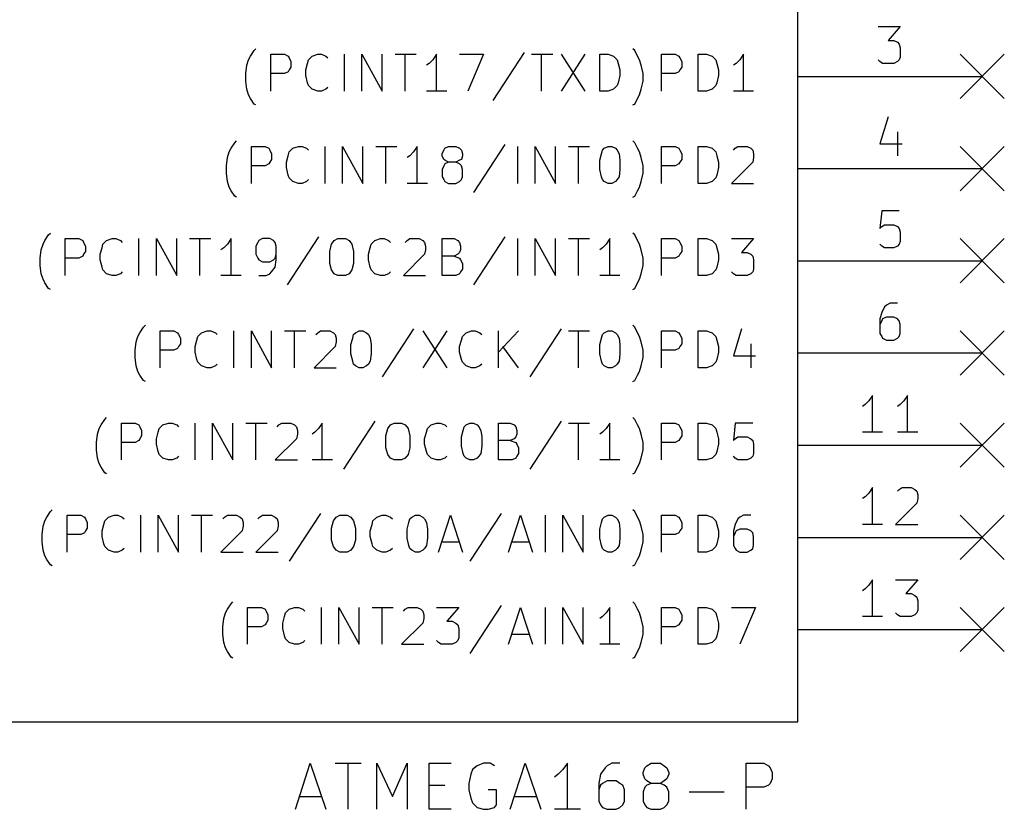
# Model space of a CAD drawing. Extents: x 4000 to 113000, y 4000 to 78670.
# Tile 4 of 9: x 51557 to 62240, y 44220 to 52785. Entities that reach past the tile are written whole.
import ezdxf

# ---------------------------------------------------------------- set-up
doc = ezdxf.new("R2010")
doc.units = 0
for name, color, linetype in [('BLUE', 2, 'CONTINUOUS'), ('CYAN', 4, 'CONTINUOUS'), ('LIGHTYELLOW', 24, 'CONTINUOUS'), ('RED', 5, 'CONTINUOUS')]:
    doc.layers.add(name, color=color, linetype=linetype)

msp = doc.modelspace()

# ---------------------------------------------------------------- linework, layer by layer
at = {"layer": 'BLUE'}
for p, q in [((61760, 52410), (62240, 51930)), ((62240, 52410), (61760, 51930)), ((61760, 51410), (62240, 50930)), ((62240, 51410), (61760, 50930)), ((61760, 50410), (62240, 49930)), ((62240, 50410), (61760, 49930)), ((61760, 49410), (62240, 48930)), ((62240, 49410), (61760, 48930)), ((61760, 48410), (62240, 47930)), ((62240, 48410), (61760, 47930)), ((61760, 47410), (62240, 46930)), ((62240, 47410), (61760, 46930)), ((61760, 46410), (62240, 45930)), ((62240, 46410), (61760, 45930))]:
    msp.add_line(p, q, dxfattribs=at)
at = {"layer": 'CYAN'}
for p, q in [((54100, 52450), (54120, 52470)), ((58230, 52450), (58210, 52470)), ((54020, 52290), (54040, 52350)), ((54040, 52350), (54060, 52390)), ((54060, 52390), (54100, 52450)), ((54280, 52010), (54280, 52410)), ((54280, 52410), (54430, 52410)), ((54430, 52410), (54470, 52390)), ((54470, 52390), (54480, 52370)), ((54480, 52370), (54500, 52330)), ((54680, 52310), (54690, 52350)), ((54690, 52350), (54730, 52390)), ((54730, 52390), (54790, 52410)), ((54790, 52410), (54830, 52410)), ((54830, 52410), (54880, 52390)), ((54880, 52390), (54900, 52370)), ((55080, 52010), (55080, 52410)), ((55270, 52010), (55270, 52410)), ((55270, 52410), (55490, 52010)), ((55490, 52010), (55490, 52410)), ((55630, 52410), (55860, 52410)), ((55740, 52010), (55740, 52410)), ((56040, 52350), (56000, 52310)), ((56080, 52410), (56040, 52350)), ((56080, 52010), (56080, 52410)), ((56330, 52410), (56590, 52410)), ((56590, 52410), (56420, 52010)), ((57030, 52430), (56690, 51910)), ((57110, 52410), (57340, 52410)), ((57220, 52010), (57220, 52410)), ((57430, 52410), (57690, 52010)), ((57690, 52410), (57430, 52010)), ((57850, 52010), (57850, 52410)), ((57850, 52410), (57940, 52410)), ((57940, 52410), (58000, 52390)), ((58000, 52390), (58040, 52350)), ((58040, 52350), (58050, 52310)), ((58260, 52390), (58230, 52450)), ((58280, 52350), (58260, 52390)), ((58300, 52290), (58280, 52350)), ((58520, 52010), (58520, 52410)), ((58520, 52410), (58670, 52410)), ((58670, 52410), (58710, 52390)), ((58710, 52390), (58720, 52370)), ((58720, 52370), (58740, 52330)), ((58920, 52010), (58920, 52410)), ((58920, 52410), (59010, 52410)), ((59010, 52410), (59070, 52390)), ((59070, 52390), (59110, 52350)), ((59110, 52350), (59120, 52310)), ((59370, 52350), (59330, 52310)), ((59410, 52410), (59370, 52350)), ((59410, 52010), (59410, 52410)), ((54010, 52200), (54020, 52290)), ((54500, 52270), (54480, 52240)), ((54500, 52330), (54500, 52270)), ((54660, 52240), (54680, 52310)), ((56000, 52310), (55970, 52290)), ((58050, 52310), (58070, 52240)), ((58320, 52200), (58300, 52290)), ((58740, 52270), (58720, 52240)), ((58740, 52330), (58740, 52270)), ((59120, 52310), (59140, 52240)), ((59330, 52310), (59300, 52290)), ((54010, 52120), (54010, 52200)), ((54430, 52200), (54280, 52200)), ((54470, 52220), (54430, 52200)), ((54480, 52240), (54470, 52220)), ((54660, 52180), (54660, 52240)), ((54680, 52100), (54660, 52180)), ((58070, 52180), (58050, 52100)), ((58070, 52240), (58070, 52180)), ((58320, 52120), (58320, 52200)), ((58670, 52200), (58520, 52200)), ((58710, 52220), (58670, 52200)), ((58720, 52240), (58710, 52220)), ((59140, 52180), (59120, 52100)), ((59140, 52240), (59140, 52180)), ((54020, 52030), (54010, 52120)), ((54040, 51970), (54020, 52030)), ((54690, 52070), (54680, 52100)), ((54730, 52030), (54690, 52070)), ((54790, 52010), (54730, 52030)), ((54880, 52030), (54830, 52010)), ((54900, 52050), (54880, 52030)), ((58000, 52030), (57940, 52010)), ((58040, 52070), (58000, 52030)), ((58050, 52100), (58040, 52070)), ((58280, 51970), (58300, 52030)), ((58300, 52030), (58320, 52120)), ((59070, 52030), (59010, 52010)), ((59110, 52070), (59070, 52030)), ((59120, 52100), (59110, 52070)), ((54060, 51930), (54040, 51970)), ((54100, 51870), (54060, 51930)), ((54830, 52010), (54790, 52010)), ((56190, 52010), (55970, 52010)), ((57940, 52010), (57850, 52010)), ((58230, 51870), (58260, 51930)), ((58260, 51930), (58280, 51970)), ((59010, 52010), (58920, 52010)), ((59520, 52010), (59300, 52010)), ((54120, 51860), (54100, 51870)), ((58210, 51860), (58230, 51870)), ((53830, 51350), (53850, 51390)), ((53850, 51390), (53890, 51450)), ((53890, 51450), (53910, 51470)), ((54070, 51010), (54070, 51410)), ((54070, 51410), (54220, 51410)), ((54220, 51410), (54260, 51390)), ((54260, 51390), (54270, 51370)), ((54480, 51350), (54520, 51390)), ((54520, 51390), (54580, 51410)), ((54580, 51410), (54620, 51410)), ((54620, 51410), (54670, 51390)), ((54670, 51390), (54690, 51370)), ((54870, 51010), (54870, 51410)), ((55060, 51010), (55060, 51410)), ((55060, 51410), (55280, 51010)), ((55280, 51010), (55280, 51410)), ((55420, 51410), (55650, 51410)), ((55530, 51010), (55530, 51410)), ((55870, 51410), (55830, 51350)), ((55870, 51010), (55870, 51410)), ((56160, 51370), (56170, 51390)), ((56170, 51390), (56210, 51410)), ((56210, 51410), (56290, 51410)), ((56290, 51410), (56330, 51390)), ((56330, 51390), (56350, 51370)), ((56820, 51430), (56480, 50910)), ((56960, 51010), (56960, 51410)), ((57150, 51010), (57150, 51410)), ((57150, 51410), (57370, 51010)), ((57370, 51010), (57370, 51410)), ((57510, 51410), (57740, 51410)), ((57620, 51010), (57620, 51410)), ((57880, 51370), (57900, 51390)), ((57900, 51390), (57940, 51410)), ((57940, 51410), (57980, 51410)), ((57980, 51410), (58020, 51390)), ((58020, 51390), (58040, 51370)), ((58230, 51450), (58210, 51470)), ((58260, 51390), (58230, 51450)), ((58280, 51350), (58260, 51390)), ((58520, 51010), (58520, 51410)), ((58520, 51410), (58670, 51410)), ((58670, 51410), (58710, 51390)), ((58710, 51390), (58720, 51370)), ((58920, 51010), (58920, 51410)), ((58920, 51410), (59010, 51410)), ((59010, 51410), (59070, 51390)), ((59070, 51390), (59110, 51350)), ((59300, 51370), (59320, 51390)), ((59320, 51390), (59350, 51410)), ((59350, 51410), (59450, 51410)), ((59450, 51410), (59490, 51390)), ((59490, 51390), (59510, 51370)), ((53800, 51200), (53810, 51290)), ((53810, 51290), (53830, 51350)), ((54270, 51370), (54290, 51330)), ((54290, 51330), (54290, 51270)), ((54450, 51240), (54470, 51310)), ((54470, 51310), (54480, 51350)), ((55790, 51310), (55760, 51290)), ((55830, 51350), (55790, 51310)), ((56140, 51330), (56160, 51370)), ((56140, 51310), (56140, 51330)), ((56160, 51270), (56140, 51310)), ((56350, 51370), (56360, 51330)), ((56360, 51310), (56350, 51270)), ((56360, 51330), (56360, 51310)), ((57850, 51260), (57870, 51330)), ((57870, 51330), (57880, 51370)), ((58040, 51370), (58060, 51330)), ((58060, 51330), (58070, 51260)), ((58300, 51290), (58280, 51350)), ((58320, 51200), (58300, 51290)), ((58720, 51370), (58740, 51330)), ((58740, 51330), (58740, 51270)), ((59110, 51350), (59120, 51310)), ((59120, 51310), (59140, 51240)), ((59510, 51370), (59520, 51330)), ((59520, 51290), (59510, 51240)), ((59520, 51330), (59520, 51290)), ((53800, 51120), (53800, 51200)), ((54220, 51200), (54070, 51200)), ((54260, 51220), (54220, 51200)), ((54270, 51240), (54260, 51220)), ((54290, 51270), (54270, 51240)), ((54450, 51180), (54450, 51240)), ((54470, 51100), (54450, 51180)), ((56160, 51200), (56140, 51160)), ((56170, 51260), (56160, 51270)), ((56170, 51220), (56160, 51200)), ((56210, 51240), (56170, 51260)), ((56210, 51240), (56170, 51220)), ((56290, 51240), (56210, 51240)), ((56330, 51260), (56290, 51240)), ((56330, 51220), (56290, 51240)), ((56350, 51270), (56330, 51260)), ((56350, 51200), (56330, 51220)), ((56360, 51160), (56350, 51200)), ((57850, 51160), (57850, 51260)), ((58070, 51260), (58070, 51160)), ((58320, 51120), (58320, 51200)), ((58670, 51200), (58520, 51200)), ((58710, 51220), (58670, 51200)), ((58720, 51240), (58710, 51220)), ((58740, 51270), (58720, 51240)), ((59140, 51180), (59120, 51100)), ((59140, 51240), (59140, 51180)), ((59510, 51240), (59280, 51010)), ((53810, 51030), (53800, 51120)), ((54480, 51070), (54470, 51100)), ((54520, 51030), (54480, 51070)), ((56140, 51160), (56140, 51080)), ((56140, 51080), (56160, 51050)), ((56350, 51050), (56360, 51080)), ((56360, 51080), (56360, 51160)), ((57870, 51080), (57850, 51160)), ((57880, 51050), (57870, 51080)), ((58060, 51080), (58040, 51050)), ((58070, 51160), (58060, 51080)), ((58300, 51030), (58320, 51120)), ((59110, 51070), (59070, 51030)), ((59120, 51100), (59110, 51070)), ((53830, 50970), (53810, 51030)), ((53850, 50930), (53830, 50970)), ((54580, 51010), (54520, 51030)), ((54620, 51010), (54580, 51010)), ((54670, 51030), (54620, 51010)), ((54690, 51050), (54670, 51030)), ((55980, 51010), (55760, 51010)), ((56160, 51050), (56170, 51030)), ((56170, 51030), (56210, 51010)), ((56210, 51010), (56290, 51010)), ((56290, 51010), (56330, 51030)), ((56330, 51030), (56350, 51050)), ((57900, 51030), (57880, 51050)), ((57940, 51010), (57900, 51030)), ((57980, 51010), (57940, 51010)), ((58020, 51030), (57980, 51010)), ((58040, 51050), (58020, 51030)), ((58260, 50930), (58280, 50970)), ((58280, 50970), (58300, 51030)), ((59010, 51010), (58920, 51010)), ((59070, 51030), (59010, 51010)), ((59280, 51010), (59520, 51010)), ((53890, 50870), (53850, 50930)), ((53910, 50860), (53890, 50870)), ((58210, 50860), (58230, 50870)), ((58230, 50870), (58260, 50930)), ((51830, 50390), (51870, 50450)), ((51870, 50450), (51890, 50470)), ((54800, 50430), (54460, 49910)), ((56820, 50430), (56480, 49910)), ((58230, 50450), (58210, 50470)), ((58260, 50390), (58230, 50450)), ((51790, 50290), (51810, 50350)), ((51810, 50350), (51830, 50390)), ((52050, 50010), (52050, 50410)), ((52050, 50410), (52200, 50410)), ((52200, 50410), (52240, 50390)), ((52240, 50390), (52250, 50370)), ((52250, 50370), (52270, 50330)), ((52270, 50330), (52270, 50270)), ((52450, 50310), (52460, 50350)), ((52460, 50350), (52500, 50390)), ((52500, 50390), (52560, 50410)), ((52560, 50410), (52600, 50410)), ((52600, 50410), (52650, 50390)), ((52650, 50390), (52670, 50370)), ((52850, 50010), (52850, 50410)), ((53040, 50010), (53040, 50410)), ((53040, 50410), (53260, 50010)), ((53260, 50010), (53260, 50410)), ((53400, 50410), (53630, 50410)), ((53510, 50010), (53510, 50410)), ((53810, 50350), (53770, 50310)), ((53850, 50410), (53810, 50350)), ((53850, 50010), (53850, 50410)), ((54140, 50370), (54120, 50330)), ((54120, 50330), (54120, 50240)), ((54150, 50390), (54140, 50370)), ((54190, 50410), (54150, 50390)), ((54270, 50410), (54190, 50410)), ((54310, 50390), (54270, 50410)), ((54330, 50370), (54310, 50390)), ((54340, 50330), (54330, 50370)), ((54340, 50180), (54340, 50330)), ((54920, 50270), (54940, 50350)), ((54940, 50350), (54970, 50390)), ((54970, 50390), (55010, 50410)), ((55010, 50410), (55090, 50410)), ((55090, 50410), (55130, 50390)), ((55130, 50390), (55160, 50350)), ((55160, 50350), (55180, 50270)), ((55360, 50310), (55370, 50350)), ((55370, 50350), (55410, 50390)), ((55410, 50390), (55470, 50410)), ((55470, 50410), (55510, 50410)), ((55510, 50410), (55560, 50390)), ((55560, 50390), (55580, 50370)), ((55740, 50370), (55760, 50390)), ((55760, 50390), (55790, 50410)), ((55790, 50410), (55890, 50410)), ((55890, 50410), (55930, 50390)), ((55930, 50390), (55950, 50370)), ((55950, 50370), (55960, 50330)), ((55960, 50330), (55960, 50290)), ((56140, 50010), (56140, 50410)), ((56140, 50410), (56270, 50410)), ((56270, 50410), (56310, 50390)), ((56310, 50390), (56330, 50370)), ((56330, 50370), (56340, 50330)), ((56340, 50330), (56340, 50290)), ((56960, 50010), (56960, 50410)), ((57150, 50010), (57150, 50410)), ((57150, 50410), (57370, 50010)), ((57370, 50010), (57370, 50410)), ((57510, 50410), (57740, 50410)), ((57620, 50010), (57620, 50410)), ((57920, 50350), (57880, 50310)), ((57960, 50410), (57920, 50350)), ((57960, 50010), (57960, 50410)), ((58280, 50350), (58260, 50390)), ((58300, 50290), (58280, 50350)), ((58520, 50010), (58520, 50410)), ((58520, 50410), (58670, 50410)), ((58670, 50410), (58710, 50390)), ((58710, 50390), (58720, 50370)), ((58720, 50370), (58740, 50330)), ((58740, 50330), (58740, 50270)), ((58920, 50010), (58920, 50410)), ((58920, 50410), (59010, 50410)), ((59010, 50410), (59070, 50390)), ((59070, 50390), (59110, 50350)), ((59110, 50350), (59120, 50310)), ((59280, 50410), (59520, 50410)), ((59520, 50410), (59390, 50260)), ((51780, 50200), (51790, 50290)), ((52240, 50220), (52200, 50200)), ((52250, 50240), (52240, 50220)), ((52270, 50270), (52250, 50240)), ((52430, 50240), (52450, 50310)), ((52430, 50180), (52430, 50240)), ((53770, 50310), (53740, 50290)), ((54120, 50240), (54140, 50200)), ((54330, 50200), (54340, 50240)), ((54920, 50140), (54920, 50270)), ((55180, 50270), (55180, 50140)), ((55340, 50240), (55360, 50310)), ((55340, 50180), (55340, 50240)), ((55950, 50240), (55720, 50010)), ((55960, 50290), (55950, 50240)), ((56270, 50220), (56140, 50220)), ((56310, 50240), (56270, 50220)), ((56270, 50220), (56330, 50200)), ((56330, 50260), (56310, 50240)), ((56340, 50290), (56330, 50260)), ((57880, 50310), (57850, 50290)), ((58320, 50200), (58300, 50290)), ((58710, 50220), (58670, 50200)), ((58720, 50240), (58710, 50220)), ((58740, 50270), (58720, 50240)), ((59120, 50310), (59140, 50240)), ((59140, 50240), (59140, 50180)), ((59390, 50260), (59450, 50260)), ((59450, 50260), (59490, 50240)), ((59490, 50240), (59510, 50220)), ((59510, 50220), (59520, 50180)), ((51780, 50120), (51780, 50200)), ((51790, 50030), (51780, 50120)), ((52200, 50200), (52050, 50200)), ((52450, 50100), (52430, 50180)), ((54140, 50200), (54150, 50180)), ((54150, 50180), (54190, 50160)), ((54190, 50160), (54270, 50160)), ((54270, 50160), (54310, 50180)), ((54310, 50180), (54330, 50200)), ((54330, 50100), (54340, 50180)), ((54940, 50070), (54920, 50140)), ((55180, 50140), (55160, 50070)), ((55360, 50100), (55340, 50180)), ((56330, 50200), (56340, 50180)), ((56340, 50180), (56360, 50140)), ((56360, 50140), (56360, 50080)), ((58300, 50030), (58320, 50120)), ((58320, 50120), (58320, 50200)), ((58670, 50200), (58520, 50200)), ((59140, 50180), (59120, 50100)), ((59520, 50180), (59520, 50080)), ((51810, 49970), (51790, 50030)), ((52460, 50070), (52450, 50100)), ((52500, 50030), (52460, 50070)), ((52560, 50010), (52500, 50030)), ((52600, 50010), (52560, 50010)), ((52650, 50030), (52600, 50010)), ((52670, 50050), (52650, 50030)), ((53960, 50010), (53740, 50010)), ((54150, 50010), (54230, 50010)), ((54230, 50010), (54270, 50030)), ((54270, 50030), (54290, 50050)), ((54290, 50050), (54330, 50100)), ((54970, 50030), (54940, 50070)), ((55010, 50010), (54970, 50030)), ((55090, 50010), (55010, 50010)), ((55130, 50030), (55090, 50010)), ((55160, 50070), (55130, 50030)), ((55370, 50070), (55360, 50100)), ((55410, 50030), (55370, 50070)), ((55470, 50010), (55410, 50030)), ((55510, 50010), (55470, 50010)), ((55560, 50030), (55510, 50010)), ((55580, 50050), (55560, 50030)), ((55720, 50010), (55960, 50010)), ((56290, 50010), (56140, 50010)), ((56330, 50030), (56290, 50010)), ((56340, 50050), (56330, 50030)), ((56360, 50080), (56340, 50050)), ((58070, 50010), (57850, 50010)), ((58280, 49970), (58300, 50030)), ((59010, 50010), (58920, 50010)), ((59070, 50030), (59010, 50010)), ((59110, 50070), (59070, 50030)), ((59120, 50100), (59110, 50070)), ((59300, 50030), (59280, 50050)), ((59330, 50010), (59300, 50030)), ((59450, 50010), (59330, 50010)), ((59490, 50030), (59450, 50010)), ((59510, 50050), (59490, 50030)), ((59520, 50080), (59510, 50050)), ((51830, 49930), (51810, 49970)), ((51870, 49870), (51830, 49930)), ((58230, 49870), (58260, 49930)), ((58260, 49930), (58280, 49970)), ((51890, 49860), (51870, 49870)), ((58210, 49860), (58230, 49870)), ((52900, 49450), (52920, 49470)), ((58230, 49450), (58210, 49470)), ((52840, 49350), (52860, 49390)), ((52860, 49390), (52900, 49450)), ((53080, 49010), (53080, 49410)), ((53080, 49410), (53230, 49410)), ((53230, 49410), (53270, 49390)), ((53270, 49390), (53280, 49370)), ((53280, 49370), (53300, 49330)), ((53490, 49350), (53530, 49390)), ((53530, 49390), (53590, 49410)), ((53590, 49410), (53630, 49410)), ((53630, 49410), (53680, 49390)), ((53680, 49390), (53700, 49370)), ((53880, 49010), (53880, 49410)), ((54070, 49010), (54070, 49410)), ((54070, 49410), (54290, 49010)), ((54290, 49010), (54290, 49410)), ((54430, 49410), (54660, 49410)), ((54540, 49010), (54540, 49410)), ((54770, 49370), (54790, 49390)), ((54790, 49390), (54820, 49410)), ((54820, 49410), (54920, 49410)), ((54920, 49410), (54960, 49390)), ((54960, 49390), (54980, 49370)), ((54980, 49370), (54990, 49330)), ((55170, 49330), (55180, 49370)), ((55180, 49370), (55200, 49390)), ((55200, 49390), (55240, 49410)), ((55240, 49410), (55280, 49410)), ((55280, 49410), (55320, 49390)), ((55320, 49390), (55340, 49370)), ((55340, 49370), (55360, 49330)), ((55830, 49430), (55490, 48910)), ((55930, 49410), (56190, 49010)), ((56190, 49410), (55930, 49010)), ((56360, 49350), (56400, 49390)), ((56400, 49390), (56460, 49410)), ((56460, 49410), (56500, 49410)), ((56500, 49410), (56550, 49390)), ((56550, 49390), (56570, 49370)), ((56750, 49010), (56750, 49410)), ((56970, 49410), (56750, 49180)), ((57430, 49430), (57090, 48910)), ((57510, 49410), (57740, 49410)), ((57620, 49010), (57620, 49410)), ((57870, 49330), (57880, 49370)), ((57880, 49370), (57900, 49390)), ((57900, 49390), (57940, 49410)), ((57940, 49410), (57980, 49410)), ((57980, 49410), (58020, 49390)), ((58020, 49390), (58040, 49370)), ((58040, 49370), (58060, 49330)), ((58260, 49390), (58230, 49450)), ((58280, 49350), (58260, 49390)), ((58520, 49010), (58520, 49410)), ((58520, 49410), (58670, 49410)), ((58670, 49410), (58710, 49390)), ((58710, 49390), (58720, 49370)), ((58720, 49370), (58740, 49330)), ((58920, 49010), (58920, 49410)), ((58920, 49410), (59010, 49410)), ((59010, 49410), (59070, 49390)), ((59070, 49390), (59110, 49350)), ((59390, 49430), (59300, 49140)), ((52810, 49200), (52820, 49290)), ((52820, 49290), (52840, 49350)), ((53300, 49270), (53280, 49240)), ((53300, 49330), (53300, 49270)), ((53460, 49240), (53480, 49310)), ((53480, 49310), (53490, 49350)), ((54990, 49290), (54980, 49240)), ((54990, 49330), (54990, 49290)), ((55150, 49260), (55170, 49330)), ((55150, 49160), (55150, 49260)), ((55360, 49330), (55370, 49260)), ((55370, 49260), (55370, 49160)), ((56330, 49240), (56350, 49310)), ((56350, 49310), (56360, 49350)), ((57850, 49260), (57870, 49330)), ((57850, 49160), (57850, 49260)), ((58060, 49330), (58070, 49260)), ((58070, 49260), (58070, 49160)), ((58300, 49290), (58280, 49350)), ((58320, 49200), (58300, 49290)), ((58740, 49270), (58720, 49240)), ((58740, 49330), (58740, 49270)), ((59110, 49350), (59120, 49310)), ((59120, 49310), (59140, 49240)), ((59490, 49270), (59490, 49010)), ((52810, 49120), (52810, 49200)), ((53230, 49200), (53080, 49200)), ((53270, 49220), (53230, 49200)), ((53280, 49240), (53270, 49220)), ((53460, 49180), (53460, 49240)), ((53480, 49100), (53460, 49180)), ((54980, 49240), (54750, 49010)), ((55170, 49080), (55150, 49160)), ((55370, 49160), (55360, 49080)), ((56330, 49180), (56330, 49240)), ((56350, 49100), (56330, 49180)), ((56970, 49010), (56800, 49240)), ((57870, 49080), (57850, 49160)), ((58070, 49160), (58060, 49080)), ((58320, 49120), (58320, 49200)), ((58670, 49200), (58520, 49200)), ((58710, 49220), (58670, 49200)), ((58720, 49240), (58710, 49220)), ((59140, 49180), (59120, 49100)), ((59140, 49240), (59140, 49180)), ((52820, 49030), (52810, 49120)), ((53490, 49070), (53480, 49100)), ((53530, 49030), (53490, 49070)), ((53700, 49050), (53680, 49030)), ((55180, 49050), (55170, 49080)), ((55200, 49030), (55180, 49050)), ((55340, 49050), (55320, 49030)), ((55360, 49080), (55340, 49050)), ((56360, 49070), (56350, 49100)), ((56400, 49030), (56360, 49070)), ((56570, 49050), (56550, 49030)), ((57880, 49050), (57870, 49080)), ((57900, 49030), (57880, 49050)), ((58040, 49050), (58020, 49030)), ((58060, 49080), (58040, 49050)), ((58300, 49030), (58320, 49120)), ((59110, 49070), (59070, 49030)), ((59120, 49100), (59110, 49070)), ((59300, 49140), (59540, 49140)), ((52840, 48970), (52820, 49030)), ((52860, 48930), (52840, 48970)), ((53590, 49010), (53530, 49030)), ((53630, 49010), (53590, 49010)), ((53680, 49030), (53630, 49010)), ((54750, 49010), (54990, 49010)), ((55240, 49010), (55200, 49030)), ((55280, 49010), (55240, 49010)), ((55320, 49030), (55280, 49010)), ((56460, 49010), (56400, 49030)), ((56500, 49010), (56460, 49010)), ((56550, 49030), (56500, 49010)), ((57940, 49010), (57900, 49030)), ((57980, 49010), (57940, 49010)), ((58020, 49030), (57980, 49010)), ((58260, 48930), (58280, 48970)), ((58280, 48970), (58300, 49030)), ((59010, 49010), (58920, 49010)), ((59070, 49030), (59010, 49010)), ((52900, 48870), (52860, 48930)), ((52920, 48860), (52900, 48870)), ((58210, 48860), (58230, 48870)), ((58230, 48870), (58260, 48930)), ((52440, 48390), (52480, 48450)), ((52480, 48450), (52500, 48470)), ((52660, 48010), (52660, 48410)), ((52660, 48410), (52810, 48410)), ((52810, 48410), (52850, 48390)), ((53110, 48390), (53170, 48410)), ((53170, 48410), (53210, 48410)), ((53210, 48410), (53260, 48390)), ((53460, 48010), (53460, 48410)), ((53650, 48010), (53650, 48410)), ((53650, 48410), (53870, 48010)), ((53870, 48010), (53870, 48410)), ((54010, 48410), (54240, 48410)), ((54120, 48010), (54120, 48410)), ((54370, 48390), (54400, 48410)), ((54400, 48410), (54500, 48410)), ((54500, 48410), (54540, 48390)), ((54840, 48410), (54800, 48350)), ((54840, 48010), (54840, 48410)), ((55410, 48430), (55070, 47910)), ((55580, 48390), (55620, 48410)), ((55620, 48410), (55700, 48410)), ((55700, 48410), (55740, 48390)), ((56020, 48390), (56080, 48410)), ((56080, 48410), (56120, 48410)), ((56120, 48410), (56170, 48390)), ((56400, 48390), (56440, 48410)), ((56440, 48410), (56480, 48410)), ((56480, 48410), (56520, 48390)), ((56750, 48010), (56750, 48410)), ((56750, 48410), (56880, 48410)), ((56880, 48410), (56920, 48390)), ((57430, 48430), (57090, 47910)), ((57510, 48410), (57740, 48410)), ((57620, 48010), (57620, 48410)), ((57960, 48410), (57920, 48350)), ((57960, 48010), (57960, 48410)), ((58230, 48450), (58210, 48470)), ((58260, 48390), (58230, 48450)), ((58520, 48010), (58520, 48410)), ((58520, 48410), (58670, 48410)), ((58670, 48410), (58710, 48390)), ((58920, 48010), (58920, 48410)), ((58920, 48410), (59010, 48410)), ((59010, 48410), (59070, 48390)), ((59320, 48410), (59300, 48220)), ((59510, 48410), (59320, 48410)), ((52390, 48200), (52400, 48290)), ((52400, 48290), (52420, 48350)), ((52420, 48350), (52440, 48390)), ((52850, 48390), (52860, 48370)), ((52860, 48370), (52880, 48330)), ((52880, 48330), (52880, 48270)), ((53040, 48240), (53060, 48310)), ((53060, 48310), (53070, 48350)), ((53070, 48350), (53110, 48390)), ((53260, 48390), (53280, 48370)), ((54350, 48370), (54370, 48390)), ((54540, 48390), (54560, 48370)), ((54560, 48370), (54570, 48330)), ((54570, 48290), (54560, 48240)), ((54570, 48330), (54570, 48290)), ((54760, 48310), (54730, 48290)), ((54800, 48350), (54760, 48310)), ((55530, 48270), (55550, 48350)), ((55550, 48350), (55580, 48390)), ((55740, 48390), (55770, 48350)), ((55770, 48350), (55790, 48270)), ((55950, 48240), (55970, 48310)), ((55970, 48310), (55980, 48350)), ((55980, 48350), (56020, 48390)), ((56170, 48390), (56190, 48370)), ((56350, 48260), (56370, 48330)), ((56370, 48330), (56380, 48370)), ((56380, 48370), (56400, 48390)), ((56520, 48390), (56540, 48370)), ((56540, 48370), (56560, 48330)), ((56560, 48330), (56570, 48260)), ((56920, 48390), (56940, 48370)), ((56940, 48370), (56950, 48330)), ((56950, 48290), (56940, 48260)), ((56950, 48330), (56950, 48290)), ((57880, 48310), (57850, 48290)), ((57920, 48350), (57880, 48310)), ((58280, 48350), (58260, 48390)), ((58300, 48290), (58280, 48350)), ((58320, 48200), (58300, 48290)), ((58710, 48390), (58720, 48370)), ((58720, 48370), (58740, 48330)), ((58740, 48330), (58740, 48270)), ((59070, 48390), (59110, 48350)), ((59110, 48350), (59120, 48310)), ((59120, 48310), (59140, 48240)), ((52390, 48120), (52390, 48200)), ((52810, 48200), (52660, 48200)), ((52850, 48220), (52810, 48200)), ((52860, 48240), (52850, 48220)), ((52880, 48270), (52860, 48240)), ((53040, 48180), (53040, 48240)), ((54560, 48240), (54330, 48010)), ((55530, 48140), (55530, 48270)), ((55790, 48270), (55790, 48140)), ((55950, 48180), (55950, 48240)), ((56350, 48160), (56350, 48260)), ((56570, 48260), (56570, 48160)), ((56880, 48220), (56750, 48220)), ((56920, 48240), (56880, 48220)), ((56880, 48220), (56940, 48200)), ((56940, 48260), (56920, 48240)), ((56940, 48200), (56950, 48180)), ((58320, 48120), (58320, 48200)), ((58670, 48200), (58520, 48200)), ((58710, 48220), (58670, 48200)), ((58720, 48240), (58710, 48220)), ((58740, 48270), (58720, 48240)), ((59140, 48240), (59140, 48180)), ((59300, 48220), (59320, 48240)), ((59320, 48240), (59350, 48260)), ((59350, 48260), (59450, 48260)), ((59450, 48260), (59490, 48240)), ((59490, 48240), (59510, 48220)), ((59510, 48220), (59520, 48180)), ((52400, 48030), (52390, 48120)), ((53060, 48100), (53040, 48180)), ((53070, 48070), (53060, 48100)), ((55550, 48070), (55530, 48140)), ((55790, 48140), (55770, 48070)), ((55970, 48100), (55950, 48180)), ((55980, 48070), (55970, 48100)), ((56370, 48080), (56350, 48160)), ((56380, 48050), (56370, 48080)), ((56560, 48080), (56540, 48050)), ((56570, 48160), (56560, 48080)), ((56950, 48180), (56970, 48140)), ((56970, 48080), (56950, 48050)), ((56970, 48140), (56970, 48080)), ((58300, 48030), (58320, 48120)), ((59120, 48100), (59110, 48070)), ((59140, 48180), (59120, 48100)), ((59520, 48080), (59510, 48050)), ((59520, 48180), (59520, 48080)), ((52420, 47970), (52400, 48030)), ((52440, 47930), (52420, 47970)), ((53110, 48030), (53070, 48070)), ((53170, 48010), (53110, 48030)), ((53210, 48010), (53170, 48010)), ((53260, 48030), (53210, 48010)), ((53280, 48050), (53260, 48030)), ((54330, 48010), (54570, 48010)), ((54950, 48010), (54730, 48010)), ((55580, 48030), (55550, 48070)), ((55620, 48010), (55580, 48030)), ((55700, 48010), (55620, 48010)), ((55740, 48030), (55700, 48010)), ((55770, 48070), (55740, 48030)), ((56020, 48030), (55980, 48070)), ((56080, 48010), (56020, 48030)), ((56120, 48010), (56080, 48010)), ((56170, 48030), (56120, 48010)), ((56190, 48050), (56170, 48030)), ((56400, 48030), (56380, 48050)), ((56440, 48010), (56400, 48030)), ((56480, 48010), (56440, 48010)), ((56520, 48030), (56480, 48010)), ((56540, 48050), (56520, 48030)), ((56900, 48010), (56750, 48010)), ((56940, 48030), (56900, 48010)), ((56950, 48050), (56940, 48030)), ((58070, 48010), (57850, 48010)), ((58260, 47930), (58280, 47970)), ((58280, 47970), (58300, 48030)), ((59010, 48010), (58920, 48010)), ((59070, 48030), (59010, 48010)), ((59110, 48070), (59070, 48030)), ((59320, 48030), (59300, 48050)), ((59350, 48010), (59320, 48030)), ((59450, 48010), (59350, 48010)), ((59490, 48030), (59450, 48010)), ((59510, 48050), (59490, 48030)), ((52480, 47870), (52440, 47930)), ((52500, 47860), (52480, 47870)), ((58210, 47860), (58230, 47870)), ((58230, 47870), (58260, 47930)), ((51850, 47390), (51890, 47450)), ((51890, 47450), (51910, 47470)), ((58230, 47450), (58210, 47470)), ((58260, 47390), (58230, 47450)), ((51810, 47290), (51830, 47350)), ((51830, 47350), (51850, 47390)), ((52070, 47010), (52070, 47410)), ((52070, 47410), (52220, 47410)), ((52220, 47410), (52260, 47390)), ((52260, 47390), (52270, 47370)), ((52270, 47370), (52290, 47330)), ((52290, 47330), (52290, 47270)), ((52470, 47310), (52480, 47350)), ((52480, 47350), (52520, 47390)), ((52520, 47390), (52580, 47410)), ((52580, 47410), (52620, 47410)), ((52620, 47410), (52670, 47390)), ((52670, 47390), (52690, 47370)), ((52870, 47010), (52870, 47410)), ((53060, 47010), (53060, 47410)), ((53060, 47410), (53280, 47010)), ((53280, 47010), (53280, 47410)), ((53420, 47410), (53650, 47410)), ((53530, 47010), (53530, 47410)), ((53760, 47370), (53780, 47390)), ((53780, 47390), (53810, 47410)), ((53810, 47410), (53910, 47410)), ((53910, 47410), (53950, 47390)), ((53950, 47390), (53970, 47370)), ((53970, 47370), (53980, 47330)), ((53980, 47330), (53980, 47290)), ((54140, 47370), (54160, 47390)), ((54160, 47390), (54190, 47410)), ((54190, 47410), (54290, 47410)), ((54290, 47410), (54330, 47390)), ((54330, 47390), (54350, 47370)), ((54350, 47370), (54360, 47330)), ((54360, 47330), (54360, 47290)), ((54820, 47430), (54480, 46910)), ((54940, 47270), (54960, 47350)), ((54960, 47350), (54990, 47390)), ((54990, 47390), (55030, 47410)), ((55030, 47410), (55110, 47410)), ((55110, 47410), (55150, 47390)), ((55150, 47390), (55180, 47350)), ((55180, 47350), (55200, 47270)), ((55380, 47310), (55390, 47350)), ((55390, 47350), (55430, 47390)), ((55430, 47390), (55490, 47410)), ((55490, 47410), (55530, 47410)), ((55530, 47410), (55580, 47390)), ((55580, 47390), (55600, 47370)), ((55760, 47260), (55780, 47330)), ((55780, 47330), (55790, 47370)), ((55790, 47370), (55810, 47390)), ((55810, 47390), (55850, 47410)), ((55850, 47410), (55890, 47410)), ((55890, 47410), (55930, 47390)), ((55930, 47390), (55950, 47370)), ((55950, 47370), (55970, 47330)), ((55970, 47330), (55980, 47260)), ((56100, 47010), (56230, 47410)), ((56230, 47410), (56360, 47010)), ((56780, 47430), (56440, 46910)), ((56860, 47010), (56990, 47410)), ((56990, 47410), (57120, 47010)), ((57260, 47010), (57260, 47410)), ((57450, 47010), (57450, 47410)), ((57450, 47410), (57670, 47010)), ((57670, 47010), (57670, 47410)), ((57850, 47260), (57870, 47330)), ((57870, 47330), (57880, 47370)), ((57880, 47370), (57900, 47390)), ((57900, 47390), (57940, 47410)), ((57940, 47410), (57980, 47410)), ((57980, 47410), (58020, 47390)), ((58020, 47390), (58040, 47370)), ((58040, 47370), (58060, 47330)), ((58060, 47330), (58070, 47260)), ((58280, 47350), (58260, 47390)), ((58300, 47290), (58280, 47350)), ((58520, 47010), (58520, 47410)), ((58520, 47410), (58670, 47410)), ((58670, 47410), (58710, 47390)), ((58710, 47390), (58720, 47370)), ((58720, 47370), (58740, 47330)), ((58740, 47330), (58740, 47270)), ((58920, 47010), (58920, 47410)), ((58920, 47410), (59010, 47410)), ((59010, 47410), (59070, 47390)), ((59070, 47390), (59110, 47350)), ((59110, 47350), (59120, 47310)), ((59350, 47370), (59320, 47310)), ((59370, 47390), (59350, 47370)), ((59410, 47410), (59370, 47390)), ((59490, 47410), (59410, 47410)), ((51800, 47200), (51810, 47290)), ((52270, 47240), (52260, 47220)), ((52290, 47270), (52270, 47240)), ((52450, 47240), (52470, 47310)), ((52450, 47180), (52450, 47240)), ((53970, 47240), (53740, 47010)), ((53980, 47290), (53970, 47240)), ((54350, 47240), (54120, 47010)), ((54360, 47290), (54350, 47240)), ((54940, 47140), (54940, 47270)), ((55200, 47270), (55200, 47140)), ((55360, 47240), (55380, 47310)), ((55360, 47180), (55360, 47240)), ((55760, 47160), (55760, 47260)), ((55980, 47260), (55980, 47160)), ((57850, 47160), (57850, 47260)), ((58070, 47260), (58070, 47160)), ((58320, 47200), (58300, 47290)), ((58720, 47240), (58710, 47220)), ((58740, 47270), (58720, 47240)), ((59120, 47310), (59140, 47240)), ((59140, 47240), (59140, 47180)), ((59320, 47310), (59300, 47240)), ((59300, 47240), (59300, 47080)), ((59330, 47240), (59320, 47220)), ((59370, 47260), (59330, 47240)), ((59450, 47260), (59370, 47260)), ((59490, 47240), (59450, 47260)), ((59510, 47220), (59490, 47240)), ((51800, 47120), (51800, 47200)), ((51810, 47030), (51800, 47120)), ((52220, 47200), (52070, 47200)), ((52260, 47220), (52220, 47200)), ((52470, 47100), (52450, 47180)), ((54960, 47070), (54940, 47140)), ((55200, 47140), (55180, 47070)), ((55380, 47100), (55360, 47180)), ((55780, 47080), (55760, 47160)), ((55980, 47160), (55970, 47080)), ((56140, 47120), (56330, 47120)), ((56900, 47120), (57090, 47120)), ((57870, 47080), (57850, 47160)), ((58070, 47160), (58060, 47080)), ((58300, 47030), (58320, 47120)), ((58320, 47120), (58320, 47200)), ((58670, 47200), (58520, 47200)), ((58710, 47220), (58670, 47200)), ((59140, 47180), (59120, 47100)), ((59320, 47220), (59300, 47180)), ((59520, 47180), (59510, 47220)), ((59520, 47080), (59520, 47180)), ((51830, 46970), (51810, 47030)), ((52480, 47070), (52470, 47100)), ((52520, 47030), (52480, 47070)), ((52580, 47010), (52520, 47030)), ((52620, 47010), (52580, 47010)), ((52670, 47030), (52620, 47010)), ((52690, 47050), (52670, 47030)), ((53740, 47010), (53980, 47010)), ((54120, 47010), (54360, 47010)), ((54990, 47030), (54960, 47070)), ((55030, 47010), (54990, 47030)), ((55110, 47010), (55030, 47010)), ((55150, 47030), (55110, 47010)), ((55180, 47070), (55150, 47030)), ((55390, 47070), (55380, 47100)), ((55430, 47030), (55390, 47070)), ((55490, 47010), (55430, 47030)), ((55530, 47010), (55490, 47010)), ((55580, 47030), (55530, 47010)), ((55600, 47050), (55580, 47030)), ((55790, 47050), (55780, 47080)), ((55810, 47030), (55790, 47050)), ((55850, 47010), (55810, 47030)), ((55890, 47010), (55850, 47010)), ((55930, 47030), (55890, 47010)), ((55950, 47050), (55930, 47030)), ((55970, 47080), (55950, 47050)), ((57880, 47050), (57870, 47080)), ((57900, 47030), (57880, 47050)), ((57940, 47010), (57900, 47030)), ((57980, 47010), (57940, 47010)), ((58020, 47030), (57980, 47010)), ((58040, 47050), (58020, 47030)), ((58060, 47080), (58040, 47050)), ((58280, 46970), (58300, 47030)), ((59010, 47010), (58920, 47010)), ((59070, 47030), (59010, 47010)), ((59110, 47070), (59070, 47030)), ((59120, 47100), (59110, 47070)), ((59300, 47080), (59320, 47050)), ((59320, 47050), (59330, 47030)), ((59330, 47030), (59370, 47010)), ((59370, 47010), (59450, 47010)), ((59450, 47010), (59490, 47030)), ((59490, 47030), (59510, 47050)), ((59510, 47050), (59520, 47080)), ((51850, 46930), (51830, 46970)), ((51890, 46870), (51850, 46930)), ((58230, 46870), (58260, 46930)), ((58260, 46930), (58280, 46970)), ((51910, 46860), (51890, 46870)), ((58210, 46860), (58230, 46870)), ((53790, 46350), (53810, 46390)), ((53810, 46390), (53850, 46450)), ((53850, 46450), (53870, 46470)), ((54030, 46010), (54030, 46410)), ((54030, 46410), (54180, 46410)), ((54180, 46410), (54220, 46390)), ((54220, 46390), (54230, 46370)), ((54230, 46370), (54250, 46330)), ((54440, 46350), (54480, 46390)), ((54480, 46390), (54540, 46410)), ((54540, 46410), (54580, 46410)), ((54580, 46410), (54630, 46390)), ((54630, 46390), (54650, 46370)), ((54830, 46010), (54830, 46410)), ((55020, 46010), (55020, 46410)), ((55020, 46410), (55240, 46010)), ((55240, 46010), (55240, 46410)), ((55380, 46410), (55610, 46410)), ((55490, 46010), (55490, 46410)), ((55720, 46370), (55740, 46390)), ((55740, 46390), (55770, 46410)), ((55770, 46410), (55870, 46410)), ((55870, 46410), (55910, 46390)), ((55910, 46390), (55930, 46370)), ((55930, 46370), (55940, 46330)), ((56080, 46410), (56320, 46410)), ((56320, 46410), (56190, 46260)), ((56780, 46430), (56440, 45910)), ((56860, 46010), (56990, 46410)), ((56990, 46410), (57120, 46010)), ((57260, 46010), (57260, 46410)), ((57450, 46010), (57450, 46410)), ((57450, 46410), (57670, 46010)), ((57670, 46010), (57670, 46410)), ((57960, 46410), (57920, 46350)), ((57960, 46010), (57960, 46410)), ((58230, 46450), (58210, 46470)), ((58260, 46390), (58230, 46450)), ((58280, 46350), (58260, 46390)), ((58520, 46010), (58520, 46410)), ((58520, 46410), (58670, 46410)), ((58670, 46410), (58710, 46390)), ((58710, 46390), (58720, 46370)), ((58720, 46370), (58740, 46330)), ((58920, 46010), (58920, 46410)), ((58920, 46410), (59010, 46410)), ((59010, 46410), (59070, 46390)), ((59070, 46390), (59110, 46350)), ((59280, 46410), (59540, 46410)), ((59540, 46410), (59370, 46010)), ((53760, 46200), (53770, 46290)), ((53770, 46290), (53790, 46350)), ((54250, 46270), (54230, 46240)), ((54250, 46330), (54250, 46270)), ((54410, 46240), (54430, 46310)), ((54430, 46310), (54440, 46350)), ((55940, 46290), (55930, 46240)), ((55940, 46330), (55940, 46290)), ((56190, 46260), (56250, 46260)), ((56250, 46260), (56290, 46240)), ((57880, 46310), (57850, 46290)), ((57920, 46350), (57880, 46310)), ((58300, 46290), (58280, 46350)), ((58320, 46200), (58300, 46290)), ((58740, 46270), (58720, 46240)), ((58740, 46330), (58740, 46270)), ((59110, 46350), (59120, 46310)), ((59120, 46310), (59140, 46240)), ((53760, 46120), (53760, 46200)), ((54180, 46200), (54030, 46200)), ((54220, 46220), (54180, 46200)), ((54230, 46240), (54220, 46220)), ((54410, 46180), (54410, 46240)), ((54430, 46100), (54410, 46180)), ((55930, 46240), (55700, 46010)), ((56290, 46240), (56310, 46220)), ((56310, 46220), (56320, 46180)), ((56320, 46180), (56320, 46080)), ((58320, 46120), (58320, 46200)), ((58670, 46200), (58520, 46200)), ((58710, 46220), (58670, 46200)), ((58720, 46240), (58710, 46220)), ((59140, 46180), (59120, 46100)), ((59140, 46240), (59140, 46180)), ((53770, 46030), (53760, 46120)), ((54440, 46070), (54430, 46100)), ((54480, 46030), (54440, 46070)), ((54650, 46050), (54630, 46030)), ((56100, 46030), (56080, 46050)), ((56310, 46050), (56290, 46030)), ((56320, 46080), (56310, 46050)), ((56900, 46120), (57090, 46120)), ((58300, 46030), (58320, 46120)), ((59110, 46070), (59070, 46030)), ((59120, 46100), (59110, 46070)), ((53790, 45970), (53770, 46030)), ((53810, 45930), (53790, 45970)), ((54540, 46010), (54480, 46030)), ((54580, 46010), (54540, 46010)), ((54630, 46030), (54580, 46010)), ((55700, 46010), (55940, 46010)), ((56130, 46010), (56100, 46030)), ((56250, 46010), (56130, 46010)), ((56290, 46030), (56250, 46010)), ((58070, 46010), (57850, 46010)), ((58260, 45930), (58280, 45970)), ((58280, 45970), (58300, 46030)), ((59010, 46010), (58920, 46010)), ((59070, 46030), (59010, 46010)), ((53850, 45870), (53810, 45930)), ((53870, 45860), (53850, 45870)), ((58210, 45860), (58230, 45870)), ((58230, 45870), (58260, 45930)), ((54550, 44220), (54710, 44720)), ((54710, 44720), (54880, 44220)), ((54980, 44720), (55260, 44720)), ((55120, 44220), (55120, 44720)), ((55430, 44220), (55430, 44720)), ((55430, 44720), (55600, 44360)), ((55600, 44360), (55760, 44720)), ((55760, 44720), (55760, 44220)), ((56000, 44220), (56000, 44720)), ((56000, 44720), (56240, 44720)), ((56520, 44690), (56470, 44650)), ((56590, 44720), (56520, 44690)), ((56660, 44720), (56590, 44720)), ((56710, 44690), (56660, 44720)), ((56880, 44220), (57040, 44720)), ((57040, 44720), (57210, 44220)), ((57500, 44720), (57450, 44650)), ((57500, 44220), (57500, 44720)), ((57910, 44670), (57860, 44600)), ((57930, 44690), (57910, 44670)), ((57980, 44720), (57930, 44690)), ((58070, 44720), (57980, 44720)), ((58320, 44620), (58340, 44670)), ((58340, 44670), (58360, 44690)), ((58360, 44690), (58410, 44720)), ((58410, 44720), (58510, 44720)), ((58510, 44720), (58550, 44690)), ((58550, 44690), (58580, 44670)), ((58580, 44670), (58600, 44620)), ((59440, 44220), (59440, 44720)), ((59440, 44720), (59630, 44720)), ((59630, 44720), (59680, 44690)), ((59680, 44690), (59700, 44670)), ((59700, 44670), (59720, 44620)), ((56450, 44600), (56430, 44500)), ((56470, 44650), (56450, 44600)), ((57400, 44600), (57360, 44570)), ((57450, 44650), (57400, 44600)), ((57860, 44600), (57840, 44500)), ((58320, 44600), (58320, 44620)), ((58340, 44550), (58320, 44600)), ((58600, 44600), (58580, 44550)), ((58600, 44620), (58600, 44600)), ((59720, 44620), (59720, 44550)), ((56000, 44480), (56170, 44480)), ((56430, 44500), (56430, 44430)), ((57840, 44500), (57840, 44310)), ((57860, 44480), (57840, 44430)), ((57880, 44500), (57860, 44480)), ((57930, 44530), (57880, 44500)), ((58030, 44530), (57930, 44530)), ((58070, 44500), (58030, 44530)), ((58100, 44480), (58070, 44500)), ((58120, 44430), (58100, 44480)), ((58340, 44460), (58320, 44410)), ((58360, 44530), (58340, 44550)), ((58360, 44480), (58340, 44460)), ((58410, 44500), (58360, 44530)), ((58410, 44500), (58360, 44480)), ((58510, 44500), (58410, 44500)), ((58550, 44530), (58510, 44500)), ((58550, 44480), (58510, 44500)), ((58580, 44550), (58550, 44530)), ((58580, 44460), (58550, 44480)), ((58600, 44410), (58580, 44460)), ((59630, 44460), (59440, 44460)), ((59680, 44480), (59630, 44460)), ((59700, 44500), (59680, 44480)), ((59720, 44550), (59700, 44500)), ((54600, 44360), (54830, 44360)), ((56430, 44430), (56450, 44340)), ((56450, 44340), (56470, 44290)), ((56730, 44430), (56640, 44430)), ((56730, 44270), (56730, 44430)), ((56930, 44360), (57160, 44360)), ((58120, 44310), (58120, 44430)), ((58320, 44410), (58320, 44310)), ((58600, 44310), (58600, 44410)), ((58820, 44410), (59200, 44410)), ((56470, 44290), (56520, 44240)), ((56520, 44240), (56590, 44220)), ((56640, 44220), (56710, 44240)), ((56710, 44240), (56730, 44270)), ((57840, 44310), (57860, 44270)), ((57860, 44270), (57880, 44240)), ((57880, 44240), (57930, 44220)), ((58030, 44220), (58070, 44240)), ((58070, 44240), (58100, 44270)), ((58100, 44270), (58120, 44310)), ((58320, 44310), (58340, 44270)), ((58340, 44270), (58360, 44240)), ((58360, 44240), (58410, 44220)), ((58510, 44220), (58550, 44240)), ((58550, 44240), (58580, 44270)), ((58580, 44270), (58600, 44310)), ((56240, 44220), (56000, 44220)), ((56590, 44220), (56640, 44220)), ((57640, 44220), (57360, 44220)), ((57930, 44220), (58030, 44220)), ((58410, 44220), (58510, 44220))]:
    msp.add_line(p, q, dxfattribs=at)
at = {"layer": 'LIGHTYELLOW'}
for p, q in [((60000, 45170), (60000, 70170)), ((45000, 45170), (60000, 45170))]:
    msp.add_line(p, q, dxfattribs=at)
at = {"layer": 'RED'}
for p, q in [((60000, 45170), (60000, 70170)), ((60870, 52710), (61110, 52710)), ((61110, 52710), (60980, 52560)), ((60980, 52560), (61040, 52560)), ((61040, 52560), (61080, 52540)), ((61080, 52540), (61100, 52520)), ((61100, 52520), (61110, 52480)), ((61110, 52480), (61110, 52380)), ((60890, 52330), (60870, 52350)), ((61100, 52350), (61080, 52330)), ((61110, 52380), (61100, 52350)), ((60920, 52310), (60890, 52330)), ((61040, 52310), (60920, 52310)), ((61080, 52330), (61040, 52310)), ((60000, 52170), (62000, 52170)), ((60980, 51730), (60890, 51440)), ((61080, 51570), (61080, 51310)), ((60890, 51440), (61130, 51440)), ((60000, 51170), (62000, 51170)), ((60910, 50710), (60890, 50520)), ((61100, 50710), (60910, 50710)), ((60890, 50520), (60910, 50540)), ((60910, 50540), (60940, 50560)), ((60940, 50560), (61040, 50560)), ((61040, 50560), (61080, 50540)), ((61080, 50540), (61100, 50520)), ((61100, 50520), (61110, 50480)), ((61110, 50480), (61110, 50380)), ((60910, 50330), (60890, 50350)), ((60940, 50310), (60910, 50330)), ((61080, 50330), (61040, 50310)), ((61100, 50350), (61080, 50330)), ((61110, 50380), (61100, 50350)), ((61040, 50310), (60940, 50310)), ((60000, 50170), (62000, 50170)), ((60960, 49690), (60940, 49670)), ((61000, 49710), (60960, 49690)), ((61080, 49710), (61000, 49710)), ((60910, 49610), (60890, 49540)), ((60940, 49670), (60910, 49610)), ((60890, 49540), (60890, 49380)), ((60910, 49520), (60890, 49480)), ((60920, 49540), (60910, 49520)), ((60960, 49560), (60920, 49540)), ((61040, 49560), (60960, 49560)), ((61080, 49540), (61040, 49560)), ((61100, 49520), (61080, 49540)), ((61110, 49480), (61100, 49520)), ((61110, 49380), (61110, 49480)), ((60890, 49380), (60910, 49350)), ((61100, 49350), (61110, 49380)), ((60910, 49350), (60920, 49330)), ((60920, 49330), (60960, 49310)), ((60960, 49310), (61040, 49310)), ((61040, 49310), (61080, 49330)), ((61080, 49330), (61100, 49350)), ((60000, 49170), (62000, 49170)), ((60730, 48610), (60700, 48590)), ((60770, 48650), (60730, 48610)), ((60810, 48710), (60770, 48650)), ((60810, 48310), (60810, 48710)), ((61110, 48610), (61080, 48590)), ((61150, 48650), (61110, 48610)), ((61190, 48710), (61150, 48650)), ((61190, 48310), (61190, 48710)), ((60920, 48310), (60700, 48310)), ((61300, 48310), (61080, 48310)), ((60000, 48170), (62000, 48170)), ((60770, 47650), (60730, 47610)), ((60810, 47710), (60770, 47650)), ((60810, 47310), (60810, 47710)), ((61080, 47670), (61100, 47690)), ((61100, 47690), (61130, 47710)), ((61130, 47710), (61230, 47710)), ((61230, 47710), (61270, 47690)), ((61270, 47690), (61290, 47670)), ((61290, 47670), (61300, 47630)), ((60730, 47610), (60700, 47590)), ((61300, 47590), (61290, 47540)), ((61300, 47630), (61300, 47590)), ((61290, 47540), (61060, 47310)), ((60920, 47310), (60700, 47310)), ((61060, 47310), (61300, 47310)), ((60000, 47170), (62000, 47170)), ((60810, 46710), (60770, 46650)), ((60810, 46310), (60810, 46710)), ((61060, 46710), (61300, 46710)), ((61300, 46710), (61170, 46560)), ((60730, 46610), (60700, 46590)), ((60770, 46650), (60730, 46610)), ((61170, 46560), (61230, 46560)), ((61230, 46560), (61270, 46540)), ((61270, 46540), (61290, 46520)), ((61290, 46520), (61300, 46480)), ((61300, 46480), (61300, 46380)), ((61300, 46380), (61290, 46350)), ((60920, 46310), (60700, 46310)), ((61080, 46330), (61060, 46350)), ((61110, 46310), (61080, 46330)), ((61230, 46310), (61110, 46310)), ((61270, 46330), (61230, 46310)), ((61290, 46350), (61270, 46330)), ((60000, 46170), (62000, 46170)), ((45000, 45170), (60000, 45170))]:
    msp.add_line(p, q, dxfattribs=at)

doc.saveas('drawing.dxf')
